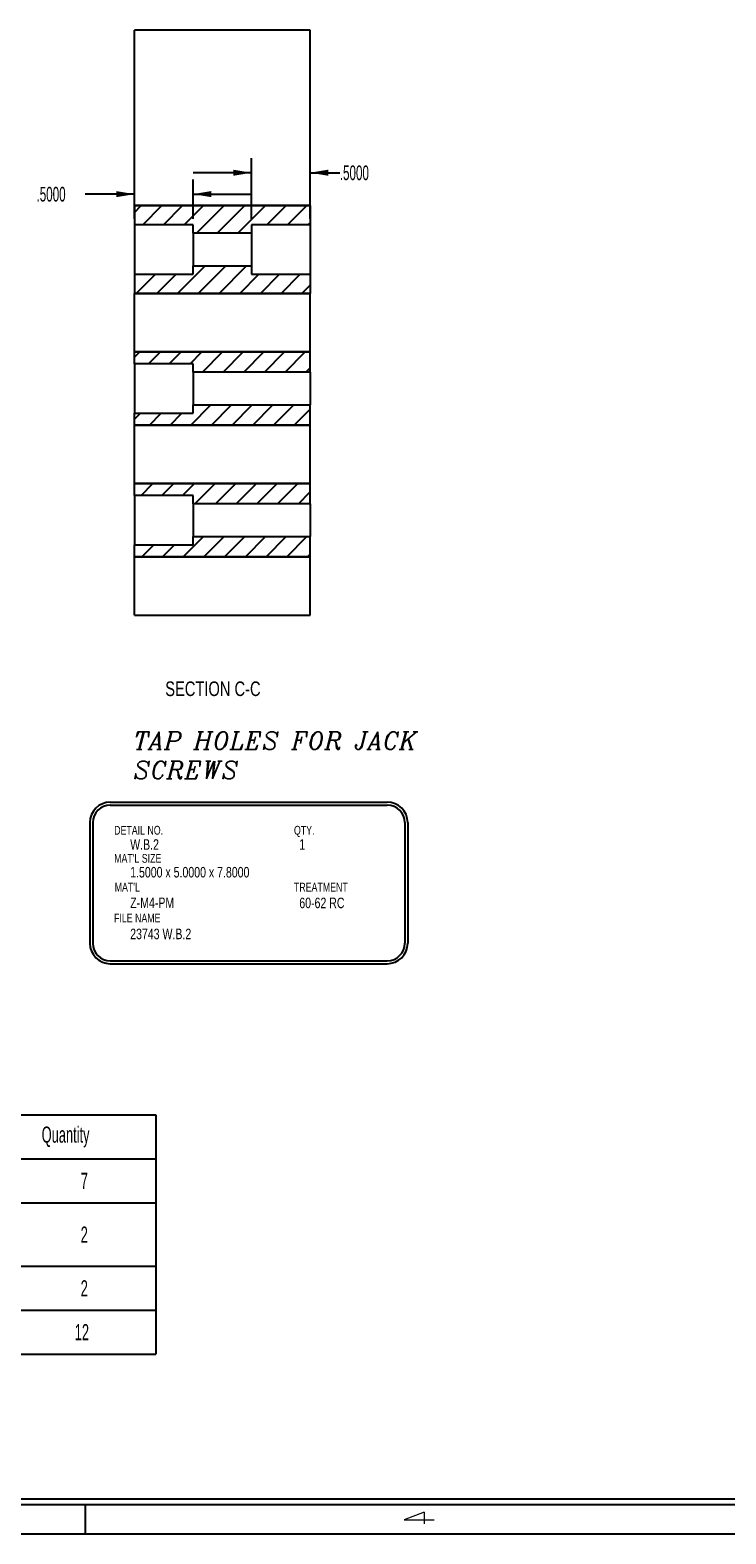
# Model space of a CAD drawing. Header units: inches. Extents: x 1802 to 2468, y -253 to -72.
# Tile 249 of 256: x 2116.48 to 2122.42, y -182.65 to -169.8. Entities that reach past the tile are written whole.
import ezdxf

# ---------------------------------------------------------------- set-up
doc = ezdxf.new("R2010")
doc.units = ezdxf.units.IN
doc.header["$LTSCALE"] = 0.5
doc.header["$MEASUREMENT"] = 0
for name, color, linetype in [('SID-M-D', 42, 'Continuous'), ('SID-M-F', 202, 'Continuous'), ('SID-M-M', 233, 'Continuous'), ('SID-M-S', 105, 'Continuous')]:
    doc.layers.add(name, color=color, linetype=linetype)
doc.styles.add('I', font='ITALIC.SHX')
doc.styles.add('R', font='ROMAND.SHX')
doc.styles.add('SLDTEXTSTYLE0', font='TXT', dxfattribs={"width": 0.595745})

# ---------------------------------------------------------------- blocks, each defined once
blk = doc.blocks.new('*U9')
at = {"layer": 'SID-M-S'}
for p, q in [((-34, -0.25), (0, -0.25)), ((-34, -0.3), (0, -0.3)), ((-23, -0.3), (-23, -0.55)), ((-34, -0.55), (0, -0.55))]:
    blk.add_line(p, q, dxfattribs=at)
at = {"layer": 'SID-M-D', "style": 'R', "width": 4}
blk.add_text('4', height=0.1, dxfattribs=at).set_placement((-20.327, -0.464))

msp = doc.modelspace()

# ---------------------------------------------------------------- linework, layer by layer
at = {"layer": 'SID-M-D'}
for p, q in [((2118.3683, -171.41081), (2118.3683, -170.8908)), ((2118.8683, -171.41081), (2118.8683, -170.8908)), ((2118.3683, -171.0158), (2117.8683, -171.0158)), ((2118.8683, -171.0158), (2119.12235, -171.0158)), ((2117.3683, -171.41081), (2117.3683, -171.07351)), ((2117.8683, -171.41081), (2117.8683, -171.07351)), ((2117.3683, -171.19851), (2116.94619, -171.19851)), ((2117.8683, -171.19851), (2118.3683, -171.19851))]:
    msp.add_line(p, q, dxfattribs=at)
at = {"layer": 'SID-M-D', "color": 0}
for p, q in [((2116.36896, -179.06679), (2117.55006, -179.06679)), ((2117.55006, -179.06679), (2117.55006, -179.44179)), ((2116.36896, -179.44179), (2117.55006, -179.44179)), ((2117.55006, -179.44179), (2117.55006, -179.81679)), ((2116.36896, -179.81679), (2117.55006, -179.81679)), ((2117.55006, -179.81679), (2117.55006, -180.35952)), ((2116.36896, -180.35952), (2117.55006, -180.35952)), ((2117.55006, -180.35952), (2117.55006, -180.73452)), ((2116.36896, -180.73452), (2117.55006, -180.73452)), ((2117.55006, -180.73452), (2117.55006, -181.10952)), ((2116.36896, -181.10952), (2117.55006, -181.10952))]:
    msp.add_line(p, q, dxfattribs=at)
at = {"layer": 'SID-M-D'}
for points in [[(2118.3683, -171.0158), (2118.2123, -170.9898), (2118.2123, -171.0418)], [(2118.8683, -171.0158), (2119.0243, -171.0418), (2119.0243, -170.9898)], [(2117.3683, -171.19851), (2117.2123, -171.17251), (2117.2123, -171.22451)], [(2117.8683, -171.19851), (2118.0243, -171.22451), (2118.0243, -171.17251)]]:
    msp.add_solid(points, dxfattribs=at)
at = {"layer": 'SID-M-F', "linetype": 'Continuous'}
for p, q in [((2117.3683, -171.35472), (2117.4262, -171.29681)), ((2117.43898, -171.46081), (2117.60298, -171.29681)), ((2117.61575, -171.46081), (2117.77975, -171.29681)), ((2117.79253, -171.46081), (2117.95653, -171.29681)), ((2117.89893, -171.53119), (2118.13331, -171.29681)), ((2118.07571, -171.53119), (2118.31008, -171.29681)), ((2118.25248, -171.53119), (2118.48686, -171.29681)), ((2118.49964, -171.46081), (2118.66364, -171.29681)), ((2118.67641, -171.46081), (2118.84041, -171.29681)), ((2118.85319, -171.46081), (2118.8683, -171.44571)), ((2117.3683, -171.88505), (2117.37053, -171.88281)), ((2117.38331, -172.04681), (2117.54731, -171.88281)), ((2117.56008, -172.04681), (2117.72408, -171.88281)), ((2117.73686, -172.04681), (2117.97123, -171.81244)), ((2117.91364, -172.04681), (2118.14801, -171.81244)), ((2118.09041, -172.04681), (2118.32479, -171.81244)), ((2118.26719, -172.04681), (2118.43119, -171.88281)), ((2118.44397, -172.04681), (2118.60797, -171.88281)), ((2118.62074, -172.04681), (2118.78474, -171.88281)), ((2118.79752, -172.04681), (2118.8683, -171.97604)), ((2117.3683, -172.59215), (2117.41364, -172.54681)), ((2117.48891, -172.64831), (2117.59041, -172.54681)), ((2117.66569, -172.64831), (2117.76719, -172.54681)), ((2117.84247, -172.64831), (2117.94397, -172.54681)), ((2117.94874, -172.71881), (2118.12074, -172.54681)), ((2118.12552, -172.71881), (2118.29752, -172.54681)), ((2118.3023, -172.71881), (2118.4743, -172.54681)), ((2118.47907, -172.71881), (2118.65107, -172.54681)), ((2118.65585, -172.71881), (2118.82785, -172.54681)), ((2118.83263, -172.71881), (2118.8683, -172.68314)), ((2117.3683, -173.12248), (2117.42047, -173.07031)), ((2117.49574, -173.17181), (2117.59724, -173.07031)), ((2117.67252, -173.17181), (2117.77402, -173.07031)), ((2117.8493, -173.17181), (2118.0213, -172.99981)), ((2118.02607, -173.17181), (2118.19807, -172.99981)), ((2118.20285, -173.17181), (2118.37485, -172.99981)), ((2118.37963, -173.17181), (2118.55163, -172.99981)), ((2118.5564, -173.17181), (2118.7284, -172.99981)), ((2118.73318, -173.17181), (2118.8683, -173.0367)), ((2117.42461, -173.77327), (2117.52611, -173.67177)), ((2117.60139, -173.77327), (2117.70289, -173.67177)), ((2117.77817, -173.77327), (2117.87967, -173.67177)), ((2117.88444, -173.84377), (2118.05644, -173.67177)), ((2118.06122, -173.84377), (2118.23322, -173.67177)), ((2118.238, -173.84377), (2118.41, -173.67177)), ((2118.41477, -173.84377), (2118.58677, -173.67177)), ((2118.59155, -173.84377), (2118.76355, -173.67177)), ((2118.76833, -173.84377), (2118.8683, -173.7438)), ((2117.43144, -174.29677), (2117.53294, -174.19527)), ((2117.60822, -174.29677), (2117.70972, -174.19527)), ((2117.785, -174.29677), (2117.957, -174.12477)), ((2117.96177, -174.29677), (2118.13377, -174.12477)), ((2118.13855, -174.29677), (2118.31055, -174.12477)), ((2118.31533, -174.29677), (2118.48733, -174.12477)), ((2118.4921, -174.29677), (2118.6641, -174.12477)), ((2118.66888, -174.29677), (2118.84088, -174.12477)), ((2118.84566, -174.29677), (2118.8683, -174.27413))]:
    msp.add_line(p, q, dxfattribs=at)
at = {"layer": 'SID-M-M'}
for p, q in [((2117.16164, -176.39383), (2119.52763, -176.39383)), ((2117.16164, -176.41883), (2119.52763, -176.41883)), ((2116.98664, -176.56883), (2116.98664, -177.59935)), ((2117.01164, -176.56883), (2117.01164, -177.59935)), ((2119.67763, -176.56883), (2119.67763, -177.59935)), ((2119.70263, -176.56883), (2119.70263, -177.59935)), ((2117.16164, -177.74935), (2119.52763, -177.74935)), ((2117.16164, -177.77435), (2119.52763, -177.77435))]:
    msp.add_line(p, q, dxfattribs=at)
for centre, radius, start, end in [((2117.16164, -176.56883), 0.175, 90, 180), ((2117.16164, -176.56883), 0.15, 90, 180), ((2119.52763, -176.56883), 0.175, 0, 90), ((2119.52763, -176.56883), 0.15, 0, 90), ((2117.16164, -177.59935), 0.175, 180, 270), ((2117.16164, -177.59935), 0.15, 180, 270), ((2119.52763, -177.59935), 0.15, 270, 0), ((2119.52763, -177.59935), 0.175, 270, 0)]:
    msp.add_arc(centre, radius, start, end, dxfattribs=at)
at = {"layer": 'SID-M-S'}
for p, q in [((2117.3683, -171.29681), (2117.3683, -169.79679)), ((2118.8683, -169.79679), (2117.3683, -169.79679)), ((2118.8683, -171.29681), (2118.8683, -169.79679)), ((2118.8683, -171.29681), (2117.3683, -171.29681)), ((2117.3683, -171.29681), (2118.8683, -171.29681)), ((2117.3683, -171.29681), (2117.3683, -171.46081)), ((2118.8683, -171.29681), (2118.8683, -171.46081)), ((2117.8683, -171.46081), (2117.3683, -171.46081)), ((2117.3683, -171.46081), (2117.3683, -171.88281)), ((2117.8683, -171.53119), (2117.8683, -171.46081)), ((2118.3683, -171.53119), (2117.8683, -171.53119)), ((2117.8683, -171.53119), (2117.8683, -171.81244)), ((2118.8683, -171.46081), (2118.3683, -171.46081)), ((2118.3683, -171.46081), (2118.3683, -171.53119)), ((2118.3683, -171.53119), (2118.3683, -171.81244)), ((2118.8683, -171.46081), (2118.8683, -171.88281)), ((2117.3683, -171.88281), (2117.8683, -171.88281)), ((2117.3683, -171.88281), (2117.3683, -172.04681)), ((2117.8683, -171.81244), (2118.3683, -171.81244)), ((2117.8683, -171.88281), (2117.8683, -171.81244)), ((2118.3683, -171.81244), (2118.3683, -171.88281)), ((2118.3683, -171.88281), (2118.8683, -171.88281)), ((2118.8683, -171.88281), (2118.8683, -172.04681)), ((2117.3683, -172.54681), (2117.3683, -172.04681)), ((2117.3683, -172.04681), (2118.8683, -172.04681)), ((2118.8683, -172.04681), (2117.3683, -172.04681)), ((2118.8683, -172.54681), (2118.8683, -172.04681)), ((2118.8683, -172.54681), (2117.3683, -172.54681)), ((2117.3683, -172.64831), (2117.3683, -172.54681)), ((2117.3683, -172.54681), (2118.8683, -172.54681)), ((2118.8683, -172.71881), (2118.8683, -172.54681)), ((2117.8683, -172.64831), (2117.3683, -172.64831)), ((2117.3683, -172.64831), (2117.3683, -173.07031)), ((2117.8683, -172.71881), (2117.8683, -172.64831)), ((2118.8683, -172.71881), (2117.8683, -172.71881)), ((2117.8683, -172.71881), (2117.8683, -172.99981)), ((2118.8683, -172.71881), (2118.8683, -172.99981)), ((2117.3683, -173.17181), (2117.3683, -173.07031)), ((2117.3683, -173.07031), (2117.8683, -173.07031)), ((2117.8683, -173.07031), (2117.8683, -172.99981)), ((2117.8683, -172.99981), (2118.8683, -172.99981)), ((2118.8683, -173.17181), (2118.8683, -172.99981)), ((2117.3683, -173.17181), (2118.8683, -173.17181)), ((2117.3683, -173.67177), (2117.3683, -173.17181)), ((2118.8683, -173.17181), (2117.3683, -173.17181)), ((2118.8683, -173.67177), (2118.8683, -173.17181)), ((2118.8683, -173.67177), (2117.3683, -173.67177)), ((2117.3683, -173.77327), (2117.3683, -173.67177)), ((2117.3683, -173.67177), (2118.8683, -173.67177)), ((2118.8683, -173.84377), (2118.8683, -173.67177)), ((2117.8683, -173.77327), (2117.3683, -173.77327)), ((2117.3683, -173.77327), (2117.3683, -174.19527)), ((2117.8683, -173.84377), (2117.8683, -173.77327)), ((2118.8683, -173.84377), (2117.8683, -173.84377)), ((2117.8683, -173.84377), (2117.8683, -174.12477)), ((2118.8683, -173.84377), (2118.8683, -174.12477)), ((2117.3683, -174.29677), (2117.3683, -174.19527)), ((2117.3683, -174.19527), (2117.8683, -174.19527)), ((2117.8683, -174.19527), (2117.8683, -174.12477)), ((2117.8683, -174.12477), (2118.8683, -174.12477)), ((2118.8683, -174.29677), (2118.8683, -174.12477)), ((2117.3683, -174.79679), (2117.3683, -174.29677)), ((2117.3683, -174.29677), (2118.8683, -174.29677)), ((2118.8683, -174.29677), (2117.3683, -174.29677)), ((2118.8683, -174.79679), (2118.8683, -174.29677)), ((2117.3683, -174.79679), (2118.8683, -174.79679))]:
    msp.add_line(p, q, dxfattribs=at)

# ---------------------------------------------------------------- block references
at = {"layer": 'SID-M-D'}
msp.add_blockref('*U9', (2139.94756, -182.09685), dxfattribs=at)

# ---------------------------------------------------------------- texts
at = {"layer": 'SID-M-D', "style": 'SLDTEXTSTYLE0', "width": 0.75}
for s, height, p in [('SECTION C-C', 0.125, (2117.63084, -175.48753)), ('DETAIL NO.', 0.075, (2117.19452, -176.67162)), ('QTY.', 0.075, (2118.73076, -176.67162)), ('W.B.2', 0.09, (2117.33146, -176.8009)), ('1', 0.09, (2118.77649, -176.8009)), ("MAT'L SIZE", 0.075, (2117.19452, -176.91173)), ('1.5000 x 5.0000 x 7.8000', 0.09, (2117.33146, -177.03771)), ("MAT'L", 0.075, (2117.19915, -177.1579)), ('TREATMENT', 0.075, (2118.73076, -177.1579)), ('Z-M4-PM', 0.09, (2117.33146, -177.29895)), ('60-62 RC', 0.09, (2118.77649, -177.30002)), ('FILE NAME', 0.075, (2117.19323, -177.42203)), ('23743 W.B.2', 0.09, (2117.33146, -177.56505))]:
    msp.add_text(s, height=height, dxfattribs=at).set_placement(p)
at = {"layer": 'SID-M-D', "char_height": 0.125, "attachment_point": 1, "style": 'SLDTEXTSTYLE0'}
for insert in [(2119.12235, -170.95388), (2116.53056, -171.1366)]:
    msp.add_mtext('.5000', dxfattribs=dict(at, insert=insert))
at = {"layer": 'SID-M-D', "insert": (2117.35941, -175.7941), "char_height": 0.15, "width": 2.6427476, "attachment_point": 1, "style": 'I'}
msp.add_mtext('{TAP HOLES FOR JACK SCREWS}', dxfattribs=at)
at = {"layer": 'SID-M-D', "color": 0, "attachment_point": 1, "style": 'SLDTEXTSTYLE0'}
for s, insert, char_height in [('Quantity', (2116.57502, -179.16575), 0.137795), ('7', (2116.9086, -179.56117), 0.1378), ('2', (2116.9086, -180.02003), 0.1378), ('2', (2116.9086, -180.47889), 0.1378), ('12', (2116.85769, -180.85389), 0.137795)]:
    msp.add_mtext(s, dxfattribs=dict(at, insert=insert, char_height=char_height))

doc.saveas('drawing.dxf')
